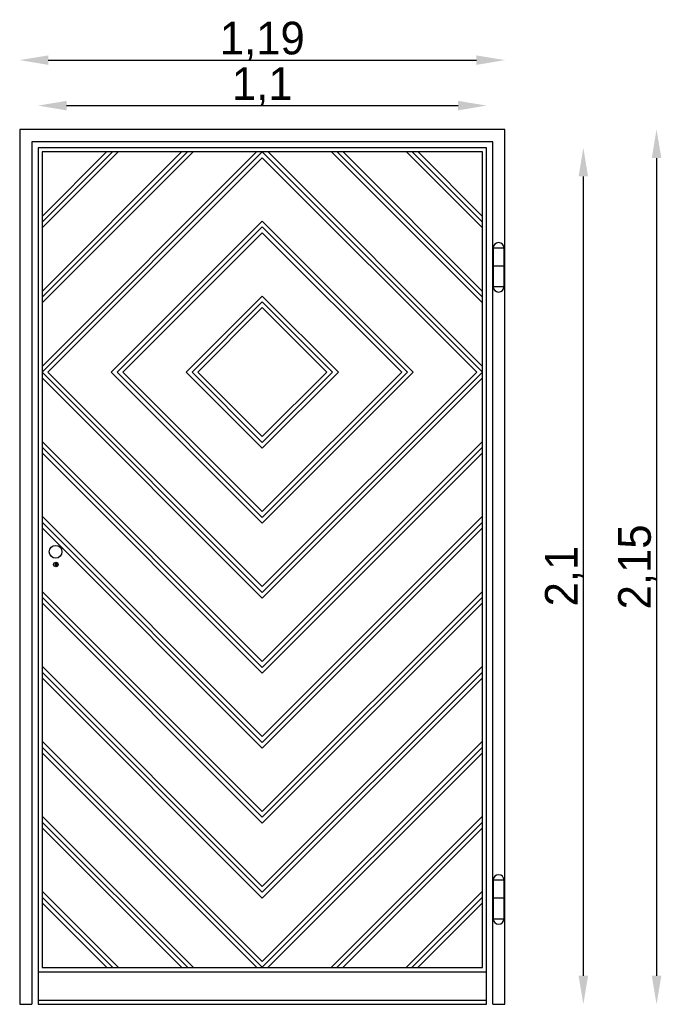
# Model space of a CAD drawing. Header units: millimetres. Extents: x 209.97 to 211.54, y 58.54 to 60.95.
import ezdxf

# ---------------------------------------------------------------- set-up
doc = ezdxf.new("R2010")
doc.units = ezdxf.units.MM
doc.dimstyles.new('ISO-25', dxfattribs={"dimtxt": 2.5, "dimasz": 2.5, "dimexe": 1.25, "dimexo": 0.625, "dimtad": 1, "dimtxsty": 'Standard', "dimcen": 2.5, "dimadec": 0, "dimazin": 0, "dimtfac": 1, "dimtmove": 0, "dimatfit": 3, "dimfxl": 0, "dimarcsym": 0})

# ---------------------------------------------------------------- blocks, each defined once
blk = doc.blocks.new('*D1')
at = {"color": 0, "lineweight": -2}
blk.add_line((210.085, 60.7427), (211.045, 60.7427), dxfattribs=at)
at = {"color": 0}
for points in [[(210.085, 60.7543), (210.085, 60.731), (210.015, 60.7427)], [(211.045, 60.7543), (211.045, 60.731), (211.115, 60.7427)]]:
    blk.add_solid(points, dxfattribs=at)
at = {"layer": 'Defpoints', "color": 0}
for p in [(211.115, 60.7427), (210.015, 60.6391), (211.115, 60.6391)]:
    blk.add_point(p, dxfattribs=at)
at = {"color": 0, "insert": (210.565, 60.7893), "char_height": 0.08, "attachment_point": 5}
blk.add_mtext('1,1', dxfattribs=at)
blk = doc.blocks.new('*D2')
at = {"color": 0, "lineweight": -2}
blk.add_line((210.04, 60.8542), (211.09, 60.8542), dxfattribs=at)
at = {"color": 0}
for points in [[(210.04, 60.8658), (210.04, 60.8425), (209.97, 60.8542)], [(211.09, 60.8658), (211.09, 60.8425), (211.16, 60.8542)]]:
    blk.add_solid(points, dxfattribs=at)
at = {"layer": 'Defpoints', "color": 0}
for p in [(211.16, 60.8542), (209.97, 60.6841), (211.16, 60.6841)]:
    blk.add_point(p, dxfattribs=at)
at = {"color": 0, "insert": (210.565, 60.9008), "char_height": 0.08, "attachment_point": 5}
blk.add_mtext('1,19', dxfattribs=at)
blk = doc.blocks.new('*D3')
at = {"color": 0, "lineweight": -2}
blk.add_line((211.3523, 60.5691), (211.3523, 58.6091), dxfattribs=at)
at = {"color": 0}
for points in [[(211.3407, 60.5691), (211.364, 60.5691), (211.3523, 60.6391)], [(211.3407, 58.6091), (211.364, 58.6091), (211.3523, 58.5391)]]:
    blk.add_solid(points, dxfattribs=at)
at = {"layer": 'Defpoints', "color": 0}
for p in [(211.115, 60.6391), (211.115, 58.5391), (211.3523, 58.5391)]:
    blk.add_point(p, dxfattribs=at)
at = {"color": 0, "insert": (211.3057, 59.5891), "char_height": 0.08, "attachment_point": 5, "rotation": 90}
blk.add_mtext('2,1', dxfattribs=at)
blk = doc.blocks.new('*D4')
at = {"color": 0, "lineweight": -2}
blk.add_line((211.5319, 60.6141), (211.5319, 58.6091), dxfattribs=at)
at = {"color": 0}
for points in [[(211.5202, 60.6141), (211.5436, 60.6141), (211.5319, 60.6841)], [(211.5202, 58.6091), (211.5436, 58.6091), (211.5319, 58.5391)]]:
    blk.add_solid(points, dxfattribs=at)
at = {"layer": 'Defpoints', "color": 0}
for p in [(211.16, 60.6841), (211.16, 58.5391), (211.5319, 58.5391)]:
    blk.add_point(p, dxfattribs=at)
at = {"color": 0, "insert": (211.4852, 59.6116), "char_height": 0.08, "attachment_point": 5, "rotation": 90}
blk.add_mtext('2,15', dxfattribs=at)

msp = doc.modelspace()

# ---------------------------------------------------------------- linework, layer by layer
for p, q in [((209.97, 60.6841), (209.97, 58.5391)), ((211.16, 60.6841), (209.97, 60.6841)), ((211.16, 58.5391), (211.16, 60.6841)), ((211.13, 60.6541), (210, 60.6541)), ((210, 60.6541), (210, 58.5391)), ((211.13, 58.5391), (211.13, 60.6541)), ((211.115, 60.6391), (210.015, 60.6391)), ((210.015, 60.6391), (210.015, 58.5391)), ((210.025, 60.6291), (210.025, 58.6291)), ((211.105, 60.6291), (210.025, 60.6291)), ((210.5509, 60.6291), (210.025, 60.1033)), ((210.565, 60.6291), (210.025, 60.0891)), ((210.565, 60.6291), (210.025, 60.0891)), ((210.2115, 60.6291), (210.025, 60.4427)), ((210.1832, 60.6291), (210.025, 60.471)), ((210.1973, 60.6291), (210.025, 60.4568)), ((210.3812, 60.6291), (210.025, 60.273)), ((210.3671, 60.6291), (210.025, 60.2871)), ((210.3953, 60.6291), (210.025, 60.2588)), ((210.565, 60.6291), (211.105, 60.0891)), ((210.565, 60.6291), (211.105, 60.0891)), ((210.5792, 60.6291), (211.105, 60.1033)), ((210.7347, 60.6291), (211.105, 60.2588)), ((210.7489, 60.6291), (211.105, 60.273)), ((210.763, 60.6291), (211.105, 60.2871)), ((210.9186, 60.6291), (211.105, 60.4427)), ((210.9327, 60.6291), (211.105, 60.4568)), ((210.9469, 60.6291), (211.105, 60.471)), ((211.105, 58.6291), (211.105, 60.6291)), ((211.115, 58.5391), (211.115, 60.6391)), ((210.565, 60.615), (210.0392, 60.0891)), ((210.565, 60.615), (211.0909, 60.0891)), ((210.565, 60.4594), (210.1947, 60.0891)), ((210.565, 60.4594), (210.9353, 60.0891)), ((210.565, 60.4453), (210.2089, 60.0891)), ((210.565, 60.4311), (210.223, 60.0891)), ((210.565, 60.4453), (210.9212, 60.0891)), ((210.565, 60.4311), (210.9071, 60.0891)), ((211.16, 60.3491), (211.1312, 60.3491)), ((210.565, 60.2756), (210.3786, 60.0891)), ((210.565, 60.2614), (210.3927, 60.0891)), ((210.565, 60.2756), (210.7515, 60.0891)), ((210.565, 60.2614), (210.7373, 60.0891)), ((210.565, 60.2473), (210.4069, 60.0891)), ((210.565, 60.2473), (210.7232, 60.0891)), ((210.025, 60.0891), (210.565, 59.5491)), ((210.025, 60.075), (210.565, 59.535)), ((210.0392, 60.0891), (210.565, 59.5633)), ((210.1947, 60.0891), (210.565, 59.7188)), ((210.2089, 60.0891), (210.565, 59.733)), ((210.2089, 60.0891), (210.565, 59.733)), ((210.223, 60.0891), (210.565, 59.7471)), ((210.3786, 60.0891), (210.565, 59.9027)), ((210.3927, 60.0891), (210.565, 59.9168)), ((210.4069, 60.0891), (210.565, 59.931)), ((211.105, 60.0891), (210.565, 59.5491)), ((211.0909, 60.0891), (210.565, 59.5633)), ((210.9212, 60.0891), (210.565, 59.733)), ((210.9071, 60.0891), (210.565, 59.7471)), ((210.9212, 60.0891), (210.565, 59.733)), ((210.9353, 60.0891), (210.565, 59.7188)), ((210.7373, 60.0891), (210.565, 59.9168)), ((210.7232, 60.0891), (210.565, 59.931)), ((210.7515, 60.0891), (210.565, 59.9027)), ((211.105, 60.075), (210.565, 59.535)), ((210.025, 59.9194), (210.565, 59.3794)), ((210.025, 59.9053), (210.565, 59.3653)), ((211.105, 59.9194), (210.565, 59.3794)), ((211.105, 59.9053), (210.565, 59.3653)), ((210.025, 59.8911), (210.565, 59.3511)), ((211.105, 59.8911), (210.565, 59.3511)), ((210.025, 59.7356), (210.565, 59.1956)), ((211.105, 59.7356), (210.565, 59.1956)), ((210.025, 59.7214), (210.565, 59.1814)), ((210.025, 59.7073), (210.565, 59.1673)), ((211.105, 59.7214), (210.565, 59.1814)), ((211.105, 59.7073), (210.565, 59.1673)), ((210.025, 59.5517), (210.565, 59.0117)), ((210.025, 59.5376), (210.565, 58.9976)), ((211.105, 59.5517), (210.565, 59.0117)), ((211.105, 59.5376), (210.565, 58.9976)), ((210.025, 59.5234), (210.565, 58.9834)), ((211.105, 59.5234), (210.565, 58.9834)), ((210.025, 59.3679), (210.565, 58.8279)), ((211.105, 59.3679), (210.565, 58.8279)), ((210.025, 59.3537), (210.565, 58.8137)), ((211.105, 59.3537), (210.565, 58.8137)), ((210.025, 59.3396), (210.565, 58.7996)), ((211.105, 59.3396), (210.565, 58.7996)), ((210.025, 59.184), (210.565, 58.644)), ((211.105, 59.184), (210.565, 58.644)), ((210.025, 59.1699), (210.565, 58.6299)), ((210.025, 59.1557), (210.5517, 58.6291)), ((211.105, 59.1699), (210.565, 58.6299)), ((211.105, 59.1557), (210.5784, 58.6291)), ((210.025, 59.0002), (210.3961, 58.6291)), ((210.025, 58.986), (210.382, 58.6291)), ((211.105, 59.0002), (210.734, 58.6291)), ((211.105, 58.986), (210.7481, 58.6291)), ((210.025, 58.9719), (210.3678, 58.6291)), ((211.105, 58.9719), (210.7623, 58.6291)), ((210.025, 58.8163), (210.2115, 58.6299)), ((211.105, 58.8163), (210.9186, 58.6299)), ((210.025, 58.8022), (210.1981, 58.6291)), ((210.025, 58.788), (210.184, 58.6291)), ((211.105, 58.8022), (210.932, 58.6291)), ((211.105, 58.788), (210.9461, 58.6291)), ((211.16, 58.7991), (211.1312, 58.7991)), ((210.015, 58.6191), (211.115, 58.6191)), ((210.025, 58.6291), (211.105, 58.6291)), ((210.015, 58.5491), (211.115, 58.5491)), ((209.97, 58.5391), (210, 58.5391)), ((209.97, 58.5391), (210, 58.5391)), ((210.015, 58.5391), (211.115, 58.5391)), ((210.015, 58.5391), (211.115, 58.5391)), ((211.13, 58.5391), (211.16, 58.5391))]:
    msp.add_line(p, q)
for points in [[(211.1578, 60.3935), (211.1312, 60.3935), (211.1312, 60.2988), (211.1578, 60.2988)], [(210.0578, 59.6201), (210.0601, 59.6201), (210.0601, 59.6147), (210.0578, 59.6147)], [(211.1578, 58.8435), (211.1312, 58.8435), (211.1312, 58.7488), (211.1578, 58.7488)]]:
    msp.add_lwpolyline(points, close=True)
for centre, radius in [((210.0581, 59.6487), 0.0157), ((210.0589, 59.6174), 0.00553)]:
    msp.add_circle(centre, radius)
for centre, start, end in [((211.1445, 60.3935), 0, 180), ((211.1445, 60.2988), 180, 0), ((211.1445, 58.8435), 0, 180), ((211.1445, 58.7488), 180, 0)]:
    msp.add_arc(centre, 0.0133, start, end)

# ---------------------------------------------------------------- dimensions: what is measured, and where the dimension line sits
for base, p1, p2, picture, middle in [((211.16, 60.8542), (209.97, 60.6841), (211.16, 60.6841), '*D2', (210.565, 60.9008)), ((211.115, 60.7427), (210.015, 60.6391), (211.115, 60.6391), '*D1', (210.565, 60.7893))]:
    dim = msp.add_linear_dim(base=base, p1=p1, p2=p2, dimstyle='ISO-25', override={"dimtxt": 0.08, "dimasz": 0.07, "dimgap": 0, "dimse1": 1, "dimse2": 1})
    dim.commit()
    dim.dimension.update_dxf_attribs({"geometry": picture, "text_midpoint": middle})
for base, p1, p2, picture, middle in [((211.5319113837, 58.5391133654), (211.1600406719, 60.6841133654), (211.1600406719, 58.5391133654), '*D4', (211.485244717, 59.6116133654)), ((211.3523, 58.5391), (211.115, 60.6391), (211.115, 58.5391), '*D3', (211.3057, 59.5891))]:
    dim = msp.add_linear_dim(base=base, p1=p1, p2=p2, angle=90, dimstyle='ISO-25', override={"dimtxt": 0.08, "dimasz": 0.07, "dimgap": 0, "dimse1": 1, "dimse2": 1})
    dim.commit()
    dim.dimension.update_dxf_attribs({"geometry": picture, "text_midpoint": middle})

doc.saveas('drawing.dxf')
